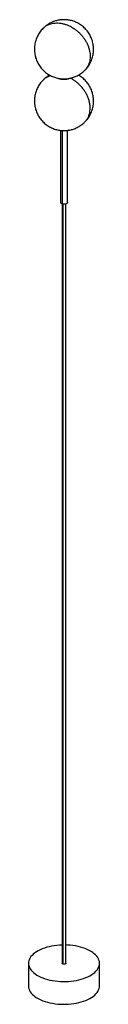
# Paper-space layout '_Trimétrica' of a CAD drawing. Header units: inches. Extents: x -2.4 to 2.4, y -60.1 to 5.4.
import ezdxf

# ---------------------------------------------------------------- set-up
doc = ezdxf.new("R2010")
doc.units = ezdxf.units.IN
doc.header["$MEASUREMENT"] = 0

psp = doc.layouts.new('_Trimétrica')

# ---------------------------------------------------------------- linework, layer by layer
at = {"color": 7, "linetype": 'Continuous', "lineweight": 25}
for p, q in [((-0.391, 1.514), (-0.301, 1.483)), ((-0.301, 1.497), (-0.301, 1.483)), ((-0.23, -1.955), (-0.23, -6.749)), ((-0.107, -6.854), (-0.107, -1.965)), ((0.23, -6.749), (0.23, -1.955)), ((-0.118, -6.85), (-0.118, -57.369)), ((-0.055, -57.423), (-0.055, -6.862)), ((0.118, -57.369), (0.118, -6.849)), ((-2.36, -57.369), (-2.36, -58.887)), ((2.36, -58.887), (2.36, -57.369))]:
    psp.add_line(p, q, dxfattribs=at)
at = {"color": 7, "linetype": 'Continuous', "lineweight": 25, "flags": 128}
for points in [[(-0.118, -56.155), (-0.12, -56.156), (-0.3, -56.164), (-0.478, -56.179), (-0.654, -56.202), (-0.825, -56.231), (-0.992, -56.267), (-1.153, -56.309), (-1.307, -56.358), (-1.454, -56.412), (-1.592, -56.472), (-1.721, -56.538), (-1.839, -56.608), (-1.947, -56.683), (-2.044, -56.761), (-2.128, -56.844), (-2.2, -56.929), (-2.259, -57.017), (-2.304, -57.107), (-2.337, -57.199), (-2.355, -57.292), (-2.36, -57.385), (-2.351, -57.478), (-2.328, -57.57), (-2.291, -57.661), (-2.241, -57.751), (-2.178, -57.838), (-2.102, -57.922), (-2.013, -58.004), (-1.913, -58.081), (-1.802, -58.154), (-1.68, -58.223), (-1.548, -58.287), (-1.407, -58.345), (-1.258, -58.398), (-1.101, -58.444)], [(-1.101, -58.444), (-0.938, -58.485), (-0.77, -58.518), (-0.597, -58.545), (-0.42, -58.566), (-0.241, -58.579), (-0.061, -58.585), (0.12, -58.583), (0.3, -58.575), (0.478, -58.56), (0.654, -58.537), (0.825, -58.508), (0.992, -58.472), (1.153, -58.43), (1.307, -58.381), (1.454, -58.327), (1.592, -58.267), (1.721, -58.201), (1.839, -58.131), (1.947, -58.056), (2.044, -57.977), (2.128, -57.895), (2.2, -57.81), (2.259, -57.722), (2.304, -57.632), (2.337, -57.54), (2.355, -57.447), (2.36, -57.354), (2.351, -57.261), (2.328, -57.169), (2.291, -57.078), (2.241, -56.988), (2.178, -56.901), (2.102, -56.817), (2.013, -56.735), (1.913, -56.658), (1.802, -56.584), (1.68, -56.516), (1.548, -56.452), (1.407, -56.394), (1.258, -56.341), (1.101, -56.294), (0.938, -56.254), (0.77, -56.22), (0.597, -56.193), (0.42, -56.173), (0.241, -56.16), (0.118, -56.155)], [(-2.36, -58.887), (-2.36, -58.902), (-2.351, -58.995), (-2.328, -59.087), (-2.291, -59.178), (-2.241, -59.268), (-2.178, -59.355), (-2.102, -59.44), (-2.013, -59.521), (-1.913, -59.598), (-1.802, -59.672), (-1.68, -59.74), (-1.548, -59.804), (-1.407, -59.862), (-1.258, -59.915), (-1.101, -59.962)], [(-1.101, -59.962), (-0.938, -60.002), (-0.77, -60.036), (-0.597, -60.063), (-0.42, -60.083), (-0.241, -60.096), (-0.061, -60.102), (0.12, -60.101), (0.3, -60.092), (0.478, -60.077), (0.654, -60.055), (0.825, -60.025), (0.992, -59.989), (1.153, -59.947), (1.307, -59.899), (1.454, -59.844), (1.592, -59.784), (1.721, -59.718), (1.839, -59.648), (1.947, -59.573), (2.044, -59.495), (2.128, -59.412), (2.2, -59.327), (2.259, -59.239), (2.304, -59.149), (2.337, -59.057), (2.355, -58.965), (2.36, -58.887)]]:
    psp.add_lwpolyline(points, dxfattribs=at)
at = {"color": 7, "linetype": 'Continuous', "lineweight": 25}
for points, knots in [([(0, 5.411), (-0.053, 5.41), (-0.127, 5.408), (-0.238, 5.397), (-0.334, 5.383), (-0.447, 5.36), (-0.567, 5.329), (-0.691, 5.287), (-0.817, 5.235), (-0.942, 5.172), (-1.066, 5.099), (-1.187, 5.015), (-1.29, 4.932), (-1.35, 4.874), (-1.374, 4.85)], [0, 0, 0, 0, 0.104096, 0.147127, 0.218859, 0.294235, 0.375922, 0.462047, 0.551745, 0.64426, 0.738987, 0.835442, 0.933241, 1, 1, 1, 1]), ([(1.39, 2.05), (1.397, 2.056), (1.44, 2.096), (1.512, 2.18), (1.606, 2.3), (1.69, 2.429), (1.764, 2.564), (1.828, 2.705), (1.88, 2.851), (1.921, 3.002), (1.949, 3.155), (1.966, 3.31), (1.97, 3.466), (1.962, 3.623), (1.942, 3.778), (1.909, 3.932), (1.864, 4.083), (1.806, 4.23), (1.737, 4.373), (1.657, 4.509), (1.565, 4.64), (1.462, 4.763), (1.349, 4.878), (1.226, 4.985), (1.098, 5.078), (0.968, 5.159), (0.837, 5.226), (0.702, 5.283), (0.566, 5.329), (0.433, 5.364), (0.316, 5.386), (0.212, 5.4), (0.111, 5.409), (0.04, 5.41), (0, 5.411)], [0, 0, 0, 0, 0.0057278, 0.0384267, 0.0713365, 0.1044138, 0.1376259, 0.1709484, 0.2043628, 0.2378557, 0.2714174, 0.3050413, 0.3387235, 0.3724625, 0.4062589, 0.440116, 0.4740397, 0.5080389, 0.5421273, 0.5763238, 0.6106553, 0.6451605, 0.6798951, 0.7149423, 0.7504303, 0.7822291, 0.8139392, 0.8454735, 0.8766407, 0.9069172, 0.9343058, 0.9537566, 0.9743867, 1, 1, 1, 1]), ([(-1.374, 4.85), (-1.386, 4.839), (-1.435, 4.793), (-1.512, 4.704), (-1.606, 4.584), (-1.69, 4.455), (-1.764, 4.32), (-1.828, 4.179), (-1.88, 4.033), (-1.921, 3.883), (-1.949, 3.73), (-1.966, 3.574), (-1.97, 3.418), (-1.962, 3.262), (-1.942, 3.106), (-1.909, 2.952), (-1.864, 2.801), (-1.806, 2.654), (-1.737, 2.512), (-1.657, 2.375), (-1.565, 2.244), (-1.462, 2.121), (-1.349, 2.006), (-1.226, 1.899), (-1.098, 1.806), (-0.968, 1.726), (-0.837, 1.658), (-0.702, 1.601), (-0.566, 1.555), (-0.433, 1.52), (-0.316, 1.498), (-0.212, 1.484), (-0.111, 1.476), (-0.04, 1.474), (0, 1.474)], [0, 0, 0, 0, 0.010477, 0.04302, 0.075773, 0.108692, 0.141745, 0.174909, 0.208163, 0.241496, 0.274898, 0.308361, 0.341882, 0.37546, 0.409095, 0.442791, 0.476552, 0.510389, 0.544315, 0.578348, 0.612515, 0.646856, 0.681424, 0.716304, 0.751622, 0.783269, 0.814828, 0.846212, 0.87723, 0.907362, 0.93462, 0.953978, 0.974509, 1, 1, 1, 1]), ([(-1.373, 4.849), (-1.34, 4.881), (-1.265, 4.952), (-1.126, 5.039), (-0.964, 5.114), (-0.787, 5.165), (-0.6, 5.193), (-0.405, 5.197), (-0.204, 5.178), (-0.068, 5.146), (0, 5.13)], [0, 0, 0, 0, 0.100385, 0.228902, 0.357418, 0.485934, 0.614451, 0.742967, 0.871484, 1, 1, 1, 1]), ([(0, 5.13), (0.068, 5.109), (0.204, 5.067), (0.405, 4.977), (0.6, 4.867), (0.787, 4.738), (0.964, 4.59), (1.127, 4.427), (1.275, 4.251), (1.405, 4.063), (1.516, 3.867), (1.607, 3.665), (1.675, 3.46), (1.721, 3.255), (1.743, 3.053), (1.741, 2.855), (1.715, 2.666), (1.666, 2.488), (1.595, 2.322), (1.5, 2.173), (1.425, 2.077), (1.377, 2.037), (1.374, 2.034)], [0, 0, 0, 0, 0.05244, 0.104879, 0.157319, 0.209759, 0.262199, 0.314638, 0.367078, 0.419518, 0.471958, 0.524397, 0.576837, 0.629277, 0.681716, 0.734156, 0.786596, 0.839036, 0.891475, 0.943915, 0.996355, 1, 1, 1, 1]), ([(0, 1.474), (0.053, 1.475), (0.127, 1.476), (0.238, 1.488), (0.334, 1.501), (0.447, 1.524), (0.567, 1.556), (0.691, 1.597), (0.817, 1.649), (0.942, 1.712), (1.066, 1.785), (1.187, 1.869), (1.29, 1.952), (1.35, 2.011), (1.374, 2.034)], [0, 0, 0, 0, 0.104099, 0.147132, 0.218866, 0.294245, 0.375934, 0.462063, 0.551764, 0.644282, 0.739012, 0.83547, 0.933273, 1, 1, 1, 1]), ([(-1.374, 1.408), (-1.386, 1.397), (-1.435, 1.351), (-1.512, 1.262), (-1.606, 1.142), (-1.69, 1.013), (-1.764, 0.878), (-1.828, 0.737), (-1.88, 0.591), (-1.921, 0.441), (-1.949, 0.288), (-1.966, 0.132), (-1.97, -0.024), (-1.962, -0.181), (-1.942, -0.336), (-1.909, -0.49), (-1.864, -0.641), (-1.806, -0.788), (-1.737, -0.93), (-1.657, -1.067), (-1.565, -1.198), (-1.462, -1.321), (-1.349, -1.436), (-1.226, -1.543), (-1.098, -1.636), (-0.968, -1.716), (-0.837, -1.784), (-0.702, -1.841), (-0.566, -1.887), (-0.433, -1.922), (-0.316, -1.944), (-0.212, -1.958), (-0.111, -1.967), (-0.04, -1.968), (0, -1.969)], [0, 0, 0, 0, 0.010513, 0.043054, 0.075806, 0.108724, 0.141776, 0.174938, 0.208192, 0.241524, 0.274924, 0.308386, 0.341906, 0.375483, 0.409116, 0.442811, 0.476571, 0.510407, 0.544331, 0.578363, 0.612529, 0.646868, 0.681436, 0.716314, 0.751631, 0.783277, 0.814835, 0.846217, 0.877234, 0.907365, 0.934622, 0.953979, 0.97451, 1, 1, 1, 1]), ([(-0.954, 1.721), (-0.992, 1.7), (-1.071, 1.654), (-1.186, 1.573), (-1.29, 1.49), (-1.35, 1.432), (-1.374, 1.408)], [0, 0, 0, 0, 0.2439228, 0.5234415, 0.8068576, 1, 1, 1, 1]), ([(-0.89, 1.688), (-0.925, 1.678), (-1.024, 1.65), (-1.168, 1.572), (-1.295, 1.488), (-1.355, 1.424), (-1.372, 1.406)], [0, 0, 0, 0, 0.18539, 0.525762, 0.866134, 1, 1, 1, 1]), ([(-0.301, 1.483), (-0.262, 1.474), (-0.185, 1.456), (-0.06, 1.444), (0.067, 1.444), (0.191, 1.458), (0.301, 1.48), (0.362, 1.503), (0.389, 1.513)], [0, 0, 0, 0, 0.172765, 0.34553, 0.518295, 0.69106, 0.863825, 1, 1, 1, 1]), ([(1.373, -1.407), (1.409, -1.37), (1.49, -1.289), (1.586, -1.136), (1.666, -0.959), (1.718, -0.765), (1.743, -0.559), (1.741, -0.343), (1.71, -0.123), (1.651, 0.1), (1.567, 0.32), (1.457, 0.536), (1.324, 0.743), (1.169, 0.939), (0.996, 1.119), (0.807, 1.281), (0.615, 1.417), (0.483, 1.488), (0.423, 1.52)], [0, 0, 0, 0, 0.052088, 0.11591, 0.179733, 0.243556, 0.307378, 0.371201, 0.435024, 0.498846, 0.562669, 0.626492, 0.690314, 0.754137, 0.81796, 0.881782, 0.945605, 1, 1, 1, 1]), ([(1.374, -1.408), (1.386, -1.397), (1.435, -1.351), (1.512, -1.262), (1.606, -1.142), (1.69, -1.013), (1.764, -0.878), (1.828, -0.737), (1.88, -0.591), (1.921, -0.441), (1.949, -0.288), (1.966, -0.132), (1.97, 0.024), (1.962, 0.181), (1.942, 0.336), (1.909, 0.49), (1.864, 0.641), (1.806, 0.788), (1.737, 0.93), (1.657, 1.067), (1.565, 1.198), (1.462, 1.321), (1.349, 1.436), (1.226, 1.543), (1.098, 1.636), (1.006, 1.695), (0.958, 1.719), (0.954, 1.721)], [0, 0, 0, 0, 0.013365, 0.054756, 0.096414, 0.138283, 0.180324, 0.222504, 0.264801, 0.307197, 0.34968, 0.392241, 0.434877, 0.477584, 0.520365, 0.563222, 0.606163, 0.6492, 0.692349, 0.735636, 0.779093, 0.822771, 0.866738, 0.911102, 0.956023, 0.996275, 1, 1, 1, 1]), ([(0, -1.969), (0.053, -1.967), (0.127, -1.966), (0.238, -1.955), (0.334, -1.941), (0.447, -1.918), (0.567, -1.887), (0.691, -1.845), (0.817, -1.793), (0.942, -1.73), (1.066, -1.657), (1.187, -1.573), (1.29, -1.49), (1.35, -1.432), (1.374, -1.408)], [0, 0, 0, 0, 0.1041053, 0.147141, 0.2188796, 0.2942627, 0.3759567, 0.4620903, 0.551797, 0.6443202, 0.739056, 0.8355198, 0.9333286, 1, 1, 1, 1]), ([(-0.227, -6.749), (-0.226, -6.761), (-0.225, -6.788), (-0.182, -6.828), (-0.132, -6.845), (-0.107, -6.854)], [0, 0, 0, 0, 0.276616, 0.638308, 1, 1, 1, 1]), ([(0.227, -6.75), (0.228, -6.753), (0.233, -6.772), (0.207, -6.806), (0.151, -6.843), (0.07, -6.865), (-0.023, -6.871), (-0.079, -6.86), (-0.107, -6.854)], [0, 0, 0, 0, 0.04493, 0.235944, 0.426958, 0.617972, 0.808986, 1, 1, 1, 1]), ([(-0.055, -57.423), (-0.068, -57.419), (-0.093, -57.41), (-0.115, -57.39), (-0.116, -57.375), (-0.116, -57.369)], [0, 0, 0, 0, 0.361692, 0.723384, 1, 1, 1, 1]), ([(0.116, -57.37), (0.117, -57.371), (0.12, -57.381), (0.106, -57.399), (0.078, -57.418), (0.036, -57.429), (-0.012, -57.432), (-0.041, -57.426), (-0.055, -57.423)], [0, 0, 0, 0, 0.04493, 0.235944, 0.426958, 0.617972, 0.808986, 1, 1, 1, 1])]:
    psp.add_open_spline(points, degree=3, knots=knots, dxfattribs=at)

doc.saveas('drawing.dxf')
